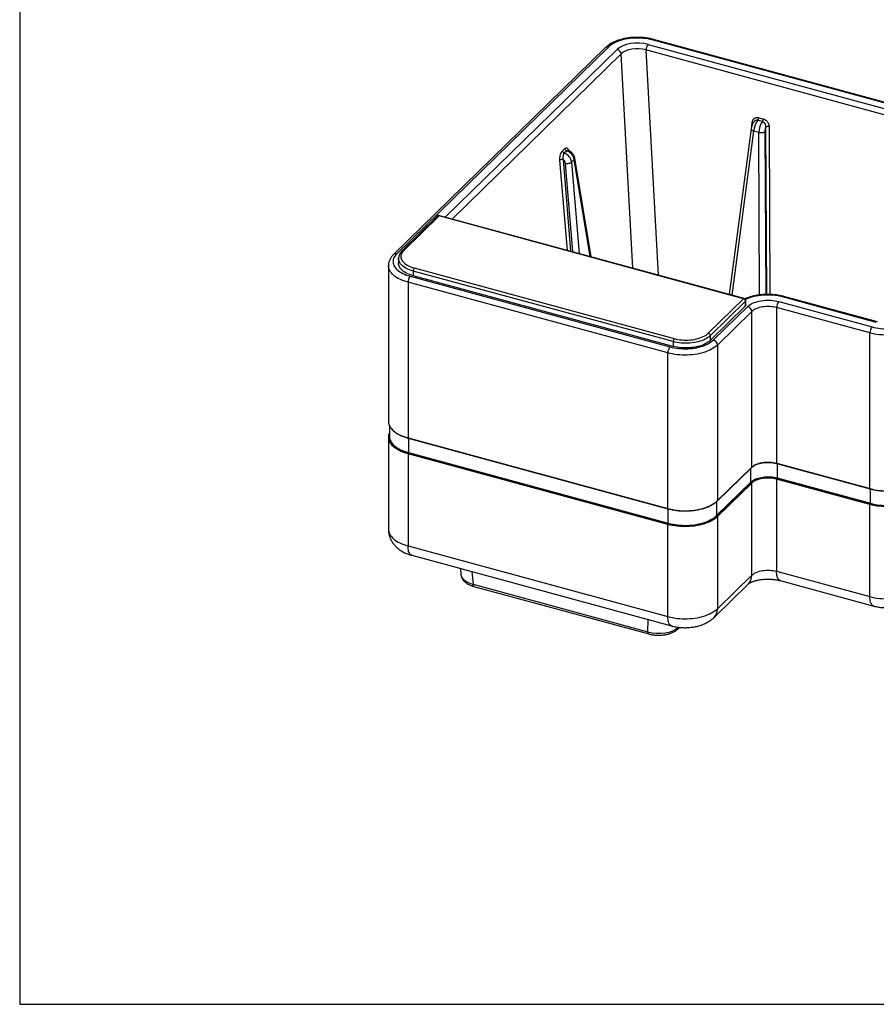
# Model space of a CAD drawing. Header units: millimetres. Extents: x 500 to 14350, y 500 to 12882.
# Tile 1 of 7: x 500 to 3327, y 500 to 3749. Entities that reach past the tile are written whole.
import ezdxf

# ---------------------------------------------------------------- set-up
doc = ezdxf.new("R2010")
doc.units = ezdxf.units.MM
doc.header["$LTSCALE"] = 50
doc.layers.add('FORMAT', color=7, linetype='Continuous')

msp = doc.modelspace()

# ---------------------------------------------------------------- linework, layer by layer
at = {"color": 7, "linetype": 'Continuous', "lineweight": 25}
for p, q in [((3914.317, 3321.969), (2587.69, 3682.518)), ((3918.291, 3323.603), (2591.664, 3684.152)), ((2433.807, 3657.555), (1733.764, 2974.292)), ((2444.39, 3659.7), (1744.347, 2976.436)), ((3891.296, 3289.4), (2566.759, 3649.38)), ((2573.778, 3667.635), (3898.314, 3307.655)), ((2951.154, 3412.914), (2935.94, 3417.049)), ((2939.169, 3425.883), (2954.384, 3421.748)), ((2914.2, 3389.2), (2841.581, 2842.919)), ((2939.056, 3377.355), (2922.201, 3381.936)), ((2291.257, 3316.156), (2299.286, 3323.992)), ((2305.406, 3316.647), (2297.377, 3308.811)), ((2330.319, 3287.688), (2321.426, 3279.007)), ((2385.724, 2966.811), (2331.968, 3292.19)), ((1878.939, 3100.677), (1762.265, 2986.8)), ((1884.23, 3101.75), (1767.556, 2987.872)), ((2889.251, 2828.607), (1884.23, 3101.75)), ((2891.238, 2829.424), (1886.217, 3102.567)), ((1750.349, 2961.348), (1750.349, 2945.763)), ((1716.937, 2937.956), (1716.937, 2424.305)), ((1802.367, 2929.883), (2659.984, 2696.801)), ((1788.651, 2902.632), (2646.268, 2669.549)), ((2656.449, 2686.856), (1798.831, 2919.938)), ((1798.831, 2919.938), (1798.831, 2904.354)), ((2656.449, 2671.271), (1798.831, 2904.354)), ((2639.197, 2649.66), (1781.58, 2882.743)), ((1781.58, 2882.743), (1781.58, 2369.092)), ((2772.577, 2714.729), (2889.251, 2828.607)), ((3327.182, 2750.212), (3017.777, 2834.302)), ((3331.156, 2751.846), (3021.751, 2835.935)), ((2895.951, 2820.292), (2779.277, 2706.415)), ((2895.951, 2804.707), (2779.277, 2690.83)), ((2789.568, 2692.368), (2902.706, 2802.794)), ((2895.951, 2804.707), (2895.951, 2820.292)), ((2896.827, 2806.528), (2896.827, 2822.113)), ((3306.199, 2715.44), (2997.992, 2799.204)), ((2997.992, 2799.204), (2997.992, 2285.553)), ((3005.064, 2819.093), (3313.27, 2735.329)), ((2916.107, 2786.165), (2802.968, 2675.738)), ((2916.107, 2272.514), (2916.107, 2786.165)), ((2779.277, 2706.415), (2779.277, 2690.83)), ((3306.199, 2201.789), (3306.199, 2715.44)), ((2656.449, 2686.856), (2656.449, 2671.271)), ((2802.968, 2675.738), (2802.968, 2162.087)), ((2639.197, 2136.009), (2639.197, 2649.66)), ((1720.27, 2409.537), (1720.27, 2374.303)), ((1720.27, 2386.351), (1720.153, 2386.097)), ((1716.937, 2371.706), (1716.937, 2067.801)), ((1781.58, 2369.092), (2639.197, 2136.009)), ((1781.889, 2368.32), (2639.507, 2135.237)), ((2639.197, 2083.411), (1781.58, 2316.493)), ((1781.58, 2316.493), (1781.58, 2012.588)), ((1782.287, 2318.482), (2639.904, 2085.399)), ((2640.046, 2085.537), (1782.428, 2318.62)), ((1783.135, 2320.608), (2640.753, 2087.526)), ((2997.992, 2285.553), (3306.199, 2201.789)), ((2998.302, 2284.781), (3306.508, 2201.017)), ((3307.754, 2200.71), (2999.548, 2284.474)), ((2999.548, 2284.474), (2999.548, 2237.07)), ((2802.687, 2161.367), (2915.825, 2271.794)), ((2802.968, 2162.087), (2916.107, 2272.514)), ((2800.02, 2112.887), (2913.159, 2223.314)), ((2914.499, 2221.651), (2801.36, 2111.224)), ((2801.628, 2111.151), (2914.767, 2221.578)), ((2916.107, 2219.915), (2802.968, 2109.488)), ((2916.107, 1916.01), (2916.107, 2219.915)), ((3306.199, 2149.19), (2997.992, 2232.954)), ((2997.992, 2232.954), (2997.992, 1929.049)), ((2998.7, 2234.943), (3306.906, 2151.179)), ((3307.047, 2151.317), (2998.841, 2235.081)), ((2999.548, 2237.07), (3307.754, 2153.306)), ((3307.754, 2153.306), (3307.754, 2200.71)), ((3306.199, 1845.285), (3306.199, 2149.19)), ((2640.753, 2087.526), (2640.753, 2134.93)), ((2639.197, 1779.506), (2639.197, 2083.411)), ((2802.968, 2109.488), (2802.968, 1805.584)), ((1781.58, 2012.588), (2639.197, 1779.506)), ((1793.969, 1981.71), (2651.587, 1748.628)), ((1954.373, 1938.116), (1956.016, 1918.486)), ((2997.992, 1929.049), (3306.199, 1845.285)), ((1996.285, 1885.964), (2573.366, 1729.125)), ((2791.699, 1776.78), (2904.838, 1887.206)), ((2802.968, 1805.584), (2916.107, 1916.01)), ((3010.382, 1898.171), (3318.588, 1814.407)), ((1999.373, 1878.914), (2576.454, 1722.076)), ((2672.784, 1738.875), (2677.843, 1743.813))]:
    msp.add_line(p, q, dxfattribs=at)
at = {"color": 8, "linetype": 'Continuous', "lineweight": 25}
for p, q in [((1904.673, 3097.551), (2472.184, 3651.458)), ((2566.759, 3649.38), (2607.174, 2906.626)), ((2485.484, 3636.439), (1927.113, 3091.452)), ((2523.964, 2929.241), (2485.484, 3636.439)), ((2922.201, 3381.936), (2850.235, 2840.567)), ((2915.914, 3397.077), (2917.783, 3411.133)), ((2959.442, 3379.895), (2962.066, 2842.658)), ((2965.736, 2842.753), (2963.04, 3394.793)), ((2973.233, 3396.063), (2975.936, 2842.628)), ((2941.675, 2841.092), (2939.056, 3377.355)), ((2307.701, 2988.016), (2283.046, 3286.162)), ((2293.223, 3288.135), (2318.279, 2985.141)), ((2383.22, 2967.492), (2330.319, 3287.688)), ((2325.202, 2983.26), (2301.071, 3275.06)), ((2321.426, 3279.007), (2346.358, 2977.51)), ((1783.135, 2367.981), (1783.135, 2320.608)), ((2913.159, 2223.314), (2913.159, 2269.191)), ((2800.02, 2158.958), (2800.02, 2112.887)), ((1992.793, 1927.674), (1996.285, 1885.964)), ((2573.366, 1729.125), (2574.445, 1769.593))]:
    msp.add_line(p, q, dxfattribs=at)
at = {"color": 7, "linetype": 'Continuous', "lineweight": 25, "flags": 128}
for points in [[(2587.69, 3682.518), (2580.872, 3684.214), (2573.837, 3685.655), (2566.62, 3686.833), (2559.258, 3687.744), (2551.789, 3688.381), (2544.25, 3688.743), (2536.681, 3688.826), (2529.119, 3688.632), (2521.604, 3688.16), (2514.173, 3687.413), (2506.864, 3686.395), (2499.715, 3685.111), (2492.763, 3683.567), (2486.041, 3681.772), (2479.586, 3679.735), (2473.429, 3677.466), (2467.602, 3674.976), (2462.135, 3672.278), (2457.055, 3669.387), (2452.389, 3666.316), (2448.16, 3663.082), (2444.39, 3659.7)], [(2939.056, 3377.355), (2941.795, 3376.935), (2944.697, 3376.731), (2947.651, 3376.75), (2950.545, 3376.993), (2953.269, 3377.45), (2955.72, 3378.104), (2957.804, 3378.93), (2959.442, 3379.895)], [(2301.071, 3275.06), (2303.798, 3274.79), (2306.689, 3274.756), (2309.635, 3274.962), (2312.523, 3275.399), (2315.245, 3276.05), (2317.695, 3276.891), (2319.782, 3277.889), (2321.426, 3279.007)], [(1744.347, 2976.436), (1741.055, 2972.925), (1738.257, 2969.302), (1735.969, 2965.584), (1734.201, 2961.793), (1732.963, 2957.946), (1732.261, 2954.063), (1732.099, 2950.165), (1732.477, 2946.27), (1733.393, 2942.4), (1734.844, 2938.572), (1736.82, 2934.808), (1739.313, 2931.126), (1742.31, 2927.545), (1745.795, 2924.084), (1749.751, 2920.759), (1754.157, 2917.588), (1758.991, 2914.587), (1764.229, 2911.771), (1769.843, 2909.155), (1775.805, 2906.751), (1782.085, 2904.573), (1788.651, 2902.632)], [(1767.556, 2987.872), (1764.597, 2984.669), (1762.16, 2981.351), (1760.264, 2977.941), (1758.922, 2974.462), (1758.142, 2970.937), (1757.929, 2967.392), (1758.286, 2963.849), (1759.21, 2960.334), (1760.694, 2956.87), (1762.728, 2953.481), (1765.299, 2950.19), (1768.389, 2947.02), (1771.976, 2943.991), (1776.037, 2941.126), (1780.543, 2938.444), (1785.464, 2935.962), (1790.766, 2933.698), (1796.413, 2931.667), (1802.367, 2929.883)], [(1798.831, 2904.354), (1792.654, 2906.196), (1786.776, 2908.282), (1781.234, 2910.599), (1776.062, 2913.133), (1771.292, 2915.868), (1766.954, 2918.787), (1763.073, 2921.873), (1759.675, 2925.106), (1756.78, 2928.466), (1754.405, 2931.933), (1752.566, 2935.486), (1751.274, 2939.101), (1750.536, 2942.758), (1750.349, 2945.763)], [(2902.706, 2802.794), (2906.043, 2805.732), (2909.864, 2808.51), (2914.14, 2811.105), (2918.84, 2813.498), (2923.926, 2815.672), (2929.361, 2817.609), (2935.103, 2819.294), (2941.108, 2820.715), (2947.331, 2821.862), (2953.724, 2822.724), (2960.239, 2823.297), (2966.826, 2823.574), (2973.435, 2823.555), (2980.016, 2823.24), (2986.518, 2822.63), (2992.892, 2821.731), (2999.089, 2820.549), (3005.064, 2819.093)], [(2997.992, 2799.204), (2992.602, 2800.499), (2986.992, 2801.515), (2981.215, 2802.244), (2975.327, 2802.677), (2969.385, 2802.811), (2963.446, 2802.645), (2957.568, 2802.179), (2951.806, 2801.419), (2946.217, 2800.372), (2940.854, 2799.047), (2935.769, 2797.458), (2931.011, 2795.621), (2926.625, 2793.551), (2922.655, 2791.271), (2919.137, 2788.801), (2916.107, 2786.165)], [(3469.97, 2741.518), (3465.86, 2737.818), (3461.269, 2734.271), (3456.219, 2730.894), (3450.733, 2727.702), (3444.836, 2724.71), (3438.558, 2721.933), (3431.926, 2719.383), (3424.971, 2717.071), (3417.727, 2715.01), (3410.226, 2713.208), (3402.504, 2711.674), (3394.596, 2710.415), (3386.541, 2709.437), (3378.374, 2708.744), (3370.135, 2708.34), (3361.861, 2708.226), (3353.591, 2708.403), (3345.365, 2708.871), (3337.219, 2709.627), (3329.193, 2710.667), (3321.323, 2711.987), (3313.646, 2713.58), (3306.199, 2715.44)], [(3313.27, 2735.329), (3320.088, 2733.633), (3327.123, 2732.193), (3334.34, 2731.014), (3341.702, 2730.104), (3349.171, 2729.466), (3356.71, 2729.104), (3364.279, 2729.021), (3371.841, 2729.215), (3379.356, 2729.688), (3386.787, 2730.434), (3394.095, 2731.453), (3401.244, 2732.737), (3408.197, 2734.28), (3414.918, 2736.075), (3421.374, 2738.112), (3427.531, 2740.382), (3433.358, 2742.871), (3438.825, 2745.569), (3443.905, 2748.46), (3448.571, 2751.531), (3452.8, 2754.766), (3456.57, 2758.147)], [(2779.277, 2706.415), (2775.701, 2703.233), (2771.65, 2700.206), (2767.151, 2697.352), (2762.231, 2694.688), (2756.921, 2692.231), (2751.253, 2689.997), (2745.261, 2687.998), (2738.984, 2686.248), (2732.459, 2684.757), (2725.728, 2683.534), (2718.831, 2682.586), (2711.81, 2681.921), (2704.71, 2681.541), (2697.575, 2681.449), (2690.447, 2681.646), (2683.371, 2682.131), (2676.39, 2682.899), (2669.549, 2683.948), (2662.888, 2685.269), (2656.449, 2686.856)], [(2659.984, 2696.801), (2666.203, 2695.276), (2672.646, 2694.022), (2679.267, 2693.045), (2686.022, 2692.354), (2692.866, 2691.952), (2699.75, 2691.842), (2706.628, 2692.026), (2713.453, 2692.502), (2720.179, 2693.266), (2726.759, 2694.314), (2733.149, 2695.638), (2739.304, 2697.229), (2745.184, 2699.077), (2750.747, 2701.169), (2755.956, 2703.489), (2760.775, 2706.024), (2765.171, 2708.755), (2769.114, 2711.663), (2772.577, 2714.729)], [(2802.968, 2675.738), (2798.858, 2672.038), (2794.267, 2668.492), (2789.217, 2665.114), (2783.731, 2661.922), (2777.835, 2658.931), (2771.556, 2656.153), (2764.924, 2653.603), (2757.969, 2651.292), (2750.725, 2649.231), (2743.224, 2647.429), (2735.502, 2645.895), (2727.595, 2644.635), (2719.539, 2643.657), (2711.372, 2642.964), (2703.133, 2642.56), (2694.859, 2642.447), (2686.59, 2642.624), (2678.363, 2643.092), (2670.218, 2643.847), (2662.191, 2644.888), (2654.321, 2646.207), (2646.645, 2647.801), (2639.197, 2649.66)], [(2646.268, 2669.549), (2653.086, 2667.854), (2660.122, 2666.413), (2667.339, 2665.235), (2674.7, 2664.324), (2682.17, 2663.687), (2689.708, 2663.325), (2697.277, 2663.241), (2704.839, 2663.436), (2712.354, 2663.908), (2719.785, 2664.655), (2727.094, 2665.673), (2734.243, 2666.957), (2741.196, 2668.501), (2747.917, 2670.295), (2754.372, 2672.333), (2760.529, 2674.602), (2766.356, 2677.092), (2771.823, 2679.789), (2776.903, 2682.681), (2781.569, 2685.752), (2785.798, 2688.986), (2789.568, 2692.368)], [(2779.277, 2690.83), (2775.701, 2687.648), (2771.65, 2684.621), (2767.151, 2681.767), (2762.231, 2679.103), (2756.921, 2676.646), (2751.253, 2674.412), (2745.261, 2672.413), (2738.984, 2670.663), (2732.459, 2669.172), (2725.728, 2667.949), (2718.831, 2667.002), (2711.81, 2666.336), (2704.71, 2665.956), (2697.575, 2665.864), (2690.447, 2666.061), (2683.371, 2666.546), (2676.39, 2667.314), (2669.549, 2668.363), (2662.888, 2669.685), (2656.449, 2671.271)], [(2916.107, 2272.514), (2919.137, 2275.15), (2922.655, 2277.62), (2926.625, 2279.9), (2931.011, 2281.969), (2935.769, 2283.807), (2940.854, 2285.396), (2946.217, 2286.721), (2951.806, 2287.768), (2957.568, 2288.528), (2963.446, 2288.994), (2969.385, 2289.16), (2975.327, 2289.026), (2981.215, 2288.593), (2986.992, 2287.864), (2992.602, 2286.848), (2997.992, 2285.553)], [(2913.159, 2223.314), (2916.153, 2225.935), (2919.605, 2228.404), (2923.484, 2230.697), (2927.757, 2232.797), (2932.388, 2234.684), (2937.338, 2236.344), (2942.563, 2237.761), (2948.021, 2238.924), (2953.663, 2239.822), (2959.442, 2240.449), (2965.309, 2240.798), (2971.214, 2240.867), (2977.105, 2240.655), (2982.934, 2240.164), (2988.649, 2239.398), (2994.203, 2238.364), (2999.548, 2237.07)], [(2998.841, 2235.081), (2993.623, 2236.344), (2988.2, 2237.354), (2982.62, 2238.102), (2976.93, 2238.581), (2971.178, 2238.788), (2965.413, 2238.721), (2959.686, 2238.38), (2954.043, 2237.768), (2948.535, 2236.891), (2943.207, 2235.756), (2938.105, 2234.372), (2933.272, 2232.752), (2928.751, 2230.909), (2924.579, 2228.859), (2920.792, 2226.62), (2917.422, 2224.21), (2914.499, 2221.651)], [(2914.767, 2221.578), (2917.873, 2224.279), (2921.478, 2226.811), (2925.548, 2229.149), (2930.044, 2231.27), (2934.921, 2233.154), (2940.133, 2234.782), (2945.63, 2236.14), (2951.359, 2237.213), (2957.264, 2237.992), (2963.29, 2238.47), (2969.377, 2238.64), (2975.468, 2238.503), (2981.503, 2238.059), (2987.424, 2237.312), (2993.175, 2236.27), (2998.7, 2234.943)], [(2997.992, 2232.954), (2992.602, 2234.249), (2986.992, 2235.265), (2981.215, 2235.994), (2975.327, 2236.427), (2969.385, 2236.561), (2963.446, 2236.395), (2957.568, 2235.929), (2951.806, 2235.169), (2946.217, 2234.122), (2940.854, 2232.797), (2935.769, 2231.208), (2931.011, 2229.371), (2926.625, 2227.301), (2922.655, 2225.021), (2919.137, 2222.551), (2916.107, 2219.915)], [(3306.199, 2201.789), (3313.646, 2199.929), (3321.323, 2198.336), (3329.193, 2197.016), (3337.219, 2195.976), (3345.365, 2195.22), (3353.591, 2194.752), (3361.861, 2194.575), (3370.135, 2194.689), (3378.374, 2195.093), (3386.541, 2195.786), (3394.596, 2196.764), (3402.504, 2198.023), (3410.226, 2199.557), (3417.727, 2201.359), (3424.971, 2203.42), (3431.926, 2205.732), (3438.558, 2208.282), (3444.836, 2211.059), (3450.733, 2214.051), (3456.219, 2217.243), (3461.269, 2220.62), (3465.86, 2224.167), (3469.97, 2227.867)], [(3307.754, 2153.306), (3314.997, 2151.497), (3322.463, 2149.948), (3330.116, 2148.664), (3337.922, 2147.653), (3345.843, 2146.918), (3353.844, 2146.463), (3361.886, 2146.29), (3369.932, 2146.401), (3377.945, 2146.794), (3385.887, 2147.468), (3393.721, 2148.419), (3401.411, 2149.644), (3408.921, 2151.135), (3416.215, 2152.888), (3423.261, 2154.893), (3430.024, 2157.14), (3436.474, 2159.62), (3442.58, 2162.321), (3448.314, 2165.231), (3453.649, 2168.335), (3458.56, 2171.619), (3463.025, 2175.068), (3467.022, 2178.667)], [(2639.197, 2136.009), (2646.645, 2134.15), (2654.321, 2132.556), (2662.191, 2131.237), (2670.218, 2130.196), (2678.363, 2129.441), (2686.59, 2128.973), (2694.859, 2128.796), (2703.133, 2128.909), (2711.372, 2129.313), (2719.539, 2130.006), (2727.595, 2130.984), (2735.502, 2132.244), (2743.224, 2133.778), (2750.725, 2135.58), (2757.969, 2137.641), (2764.924, 2139.952), (2771.556, 2142.502), (2777.835, 2145.28), (2783.731, 2148.271), (2789.217, 2151.463), (2794.267, 2154.841), (2798.858, 2158.387), (2802.968, 2162.087)], [(3469.97, 2175.268), (3465.86, 2171.568), (3461.269, 2168.021), (3456.219, 2164.644), (3450.733, 2161.452), (3444.836, 2158.46), (3438.558, 2155.683), (3431.926, 2153.133), (3424.971, 2150.822), (3417.727, 2148.76), (3410.226, 2146.958), (3402.504, 2145.424), (3394.596, 2144.165), (3386.541, 2143.187), (3378.374, 2142.494), (3370.135, 2142.09), (3361.861, 2141.976), (3353.591, 2142.154), (3345.365, 2142.621), (3337.219, 2143.377), (3329.193, 2144.417), (3321.323, 2145.737), (3313.646, 2147.33), (3306.199, 2149.19)], [(3306.906, 2151.179), (3314.26, 2149.343), (3321.841, 2147.769), (3329.613, 2146.466), (3337.539, 2145.438), (3345.582, 2144.692), (3353.706, 2144.23), (3361.872, 2144.055), (3370.043, 2144.167), (3378.179, 2144.567), (3386.243, 2145.251), (3394.198, 2146.217), (3402.007, 2147.46), (3409.633, 2148.975), (3417.04, 2150.754), (3424.194, 2152.79), (3431.061, 2155.072), (3437.61, 2157.591), (3443.811, 2160.333), (3449.633, 2163.288), (3455.05, 2166.44), (3460.037, 2169.775), (3464.571, 2173.277), (3468.63, 2176.931)], [(3468.362, 2177.004), (3464.313, 2173.359), (3459.791, 2169.866), (3454.817, 2166.539), (3449.413, 2163.395), (3443.605, 2160.448), (3437.421, 2157.713), (3430.888, 2155.201), (3424.038, 2152.924), (3416.902, 2150.894), (3409.514, 2149.119), (3401.908, 2147.608), (3394.119, 2146.367), (3386.184, 2145.404), (3378.14, 2144.721), (3370.024, 2144.323), (3361.875, 2144.211), (3353.729, 2144.386), (3345.626, 2144.847), (3337.603, 2145.591), (3329.696, 2146.616), (3321.945, 2147.916), (3314.383, 2149.485), (3307.047, 2151.317)], [(2640.753, 2087.526), (2647.996, 2085.718), (2655.461, 2084.168), (2663.115, 2082.885), (2670.92, 2081.873), (2678.842, 2081.138), (2686.842, 2080.683), (2694.884, 2080.511), (2702.93, 2080.621), (2710.943, 2081.014), (2718.885, 2081.688), (2726.719, 2082.64), (2734.409, 2083.864), (2741.919, 2085.356), (2749.214, 2087.108), (2756.259, 2089.113), (2763.022, 2091.361), (2769.472, 2093.841), (2775.578, 2096.542), (2781.312, 2099.451), (2786.647, 2102.555), (2791.558, 2105.84), (2796.023, 2109.289), (2800.02, 2112.887)], [(2802.968, 2109.488), (2798.858, 2105.789), (2794.267, 2102.242), (2789.217, 2098.864), (2783.731, 2095.673), (2777.835, 2092.681), (2771.556, 2089.904), (2764.924, 2087.353), (2757.969, 2085.042), (2750.725, 2082.981), (2743.224, 2081.179), (2735.502, 2079.645), (2727.595, 2078.386), (2719.539, 2077.407), (2711.372, 2076.714), (2703.133, 2076.31), (2694.859, 2076.197), (2686.59, 2076.374), (2678.363, 2076.842), (2670.218, 2077.597), (2662.191, 2078.638), (2654.321, 2079.958), (2646.645, 2081.551), (2639.197, 2083.411)], [(2639.904, 2085.399), (2647.259, 2083.563), (2654.839, 2081.99), (2662.611, 2080.686), (2670.537, 2079.659), (2678.581, 2078.913), (2686.705, 2078.451), (2694.871, 2078.276), (2703.041, 2078.388), (2711.177, 2078.787), (2719.242, 2079.471), (2727.197, 2080.437), (2735.005, 2081.681), (2742.631, 2083.196), (2750.038, 2084.975), (2757.192, 2087.011), (2764.06, 2089.293), (2770.609, 2091.811), (2776.809, 2094.554), (2782.631, 2097.508), (2788.049, 2100.66), (2793.036, 2103.995), (2797.569, 2107.498), (2801.628, 2111.151)], [(2801.36, 2111.224), (2797.312, 2107.58), (2792.79, 2104.086), (2787.815, 2100.76), (2782.411, 2097.616), (2776.604, 2094.669), (2770.419, 2091.933), (2763.887, 2089.421), (2757.036, 2087.145), (2749.901, 2085.114), (2742.512, 2083.339), (2734.906, 2081.828), (2727.117, 2080.588), (2719.182, 2079.624), (2711.138, 2078.942), (2703.023, 2078.544), (2694.873, 2078.432), (2686.728, 2078.607), (2678.624, 2079.067), (2670.601, 2079.812), (2662.695, 2080.836), (2654.943, 2082.136), (2647.382, 2083.706), (2640.046, 2085.537)], [(2916.107, 1916.01), (2919.137, 1918.646), (2922.655, 1921.116), (2926.625, 1923.397), (2931.011, 1925.466), (2935.769, 1927.304), (2940.854, 1928.892), (2946.217, 1930.217), (2951.806, 1931.264), (2957.568, 1932.024), (2963.446, 1932.49), (2969.385, 1932.656), (2975.327, 1932.522), (2981.215, 1932.089), (2986.992, 1931.361), (2992.602, 1930.344), (2997.992, 1929.049)], [(3306.199, 1845.285), (3313.646, 1843.426), (3321.323, 1841.832), (3329.193, 1840.512), (3337.219, 1839.472), (3345.365, 1838.716), (3353.591, 1838.249), (3361.861, 1838.071), (3370.135, 1838.185), (3378.374, 1838.589), (3386.541, 1839.282), (3394.596, 1840.26), (3402.504, 1841.519), (3410.226, 1843.054), (3417.727, 1844.855), (3424.971, 1846.917), (3431.926, 1849.228), (3438.558, 1851.778), (3444.836, 1854.556), (3450.733, 1857.547), (3456.219, 1860.739), (3461.269, 1864.116), (3465.86, 1867.663), (3469.97, 1871.363)], [(2639.197, 1779.506), (2646.645, 1777.646), (2654.321, 1776.053), (2662.191, 1774.733), (2670.218, 1773.693), (2678.363, 1772.937), (2686.59, 1772.469), (2694.859, 1772.292), (2703.133, 1772.406), (2711.372, 1772.81), (2719.539, 1773.503), (2727.595, 1774.481), (2735.502, 1775.74), (2743.224, 1777.274), (2750.725, 1779.076), (2757.969, 1781.137), (2764.924, 1783.449), (2771.556, 1785.999), (2777.835, 1788.776), (2783.731, 1791.768), (2789.217, 1794.96), (2794.267, 1798.337), (2798.858, 1801.884), (2802.968, 1805.584)]]:
    msp.add_lwpolyline(points, dxfattribs=at)
at = {"color": 8, "linetype": 'Continuous', "lineweight": 25, "flags": 128}
for points in [[(2914.2, 3389.2), (2914.264, 3388.051), (2914.866, 3386.69), (2916.013, 3385.349), (2917.663, 3384.078), (2919.752, 3382.925), (2922.201, 3381.936)], [(1798.831, 2919.938), (1792.654, 2921.78), (1786.776, 2923.867), (1781.234, 2926.184), (1776.062, 2928.718), (1771.292, 2931.453), (1766.954, 2934.372), (1763.073, 2937.458), (1759.675, 2940.691), (1756.78, 2944.051), (1754.405, 2947.518), (1752.566, 2951.071), (1751.274, 2954.686), (1750.536, 2958.343), (1750.349, 2961.287)], [(1781.58, 2882.743), (1774.396, 2884.859), (1767.509, 2887.224), (1760.952, 2889.825), (1754.754, 2892.651), (1748.946, 2895.687), (1743.553, 2898.921), (1738.602, 2902.337), (1734.114, 2905.919), (1730.112, 2909.65), (1726.613, 2913.513), (1723.635, 2917.49), (1721.19, 2921.563), (1719.291, 2925.712), (1717.945, 2929.918), (1717.161, 2934.162), (1716.937, 2937.917)], [(1719.891, 2410.605), (1721.19, 2407.912), (1723.635, 2403.839), (1726.613, 2399.862), (1730.112, 2395.999), (1734.114, 2392.268), (1738.602, 2388.686), (1743.553, 2385.27), (1748.946, 2382.036), (1754.754, 2379), (1760.952, 2376.174), (1767.509, 2373.573), (1774.396, 2371.208), (1781.58, 2369.092)], [(1720.27, 2383.709), (1719.692, 2381.856), (1718.795, 2377.672), (1718.455, 2373.466), (1718.673, 2369.258), (1719.448, 2365.067), (1720.776, 2360.914), (1722.652, 2356.817), (1725.066, 2352.795), (1728.008, 2348.867), (1731.462, 2345.053), (1735.415, 2341.368), (1739.846, 2337.831), (1744.736, 2334.458), (1750.061, 2331.264), (1755.797, 2328.266), (1761.917, 2325.476), (1768.392, 2322.907), (1775.193, 2320.572), (1782.287, 2318.482)], [(1782.428, 2318.62), (1775.352, 2320.705), (1768.569, 2323.034), (1762.11, 2325.596), (1756.005, 2328.379), (1750.284, 2331.37), (1744.972, 2334.555), (1740.095, 2337.92), (1735.675, 2341.448), (1731.733, 2345.123), (1728.286, 2348.929), (1725.352, 2352.846), (1722.944, 2356.858), (1721.074, 2360.944), (1719.748, 2365.087), (1718.975, 2369.267), (1718.758, 2373.465), (1719.097, 2377.66), (1719.992, 2381.833), (1720.27, 2382.77)], [(1781.58, 2316.493), (1774.396, 2318.61), (1767.509, 2320.974), (1760.952, 2323.575), (1754.754, 2326.401), (1748.946, 2329.437), (1743.553, 2332.671), (1738.602, 2336.087), (1734.114, 2339.669), (1730.112, 2343.4), (1726.613, 2347.263), (1723.635, 2351.24), (1721.19, 2355.313), (1719.83, 2358.146)], [(1722.848, 2361.676), (1724.406, 2358.361), (1726.784, 2354.401), (1729.681, 2350.533), (1733.083, 2346.776), (1736.975, 2343.147), (1741.339, 2339.664), (1746.155, 2336.342), (1751.399, 2333.197), (1757.048, 2330.244), (1763.075, 2327.496), (1769.452, 2324.967), (1776.149, 2322.667), (1783.135, 2320.608)], [(2999.548, 2284.474), (2999.534, 2284.714), (2999.494, 2284.918), (2999.429, 2285.079), (2999.341, 2285.19), (2999.238, 2285.246)], [(3315.943, 2198.688), (3314.997, 2198.901), (3307.754, 2200.71)], [(2648.941, 2132.909), (2647.996, 2133.122), (2640.753, 2134.93)], [(1716.937, 2067.801), (1717.161, 2064.007), (1717.945, 2059.763), (1719.291, 2055.557), (1721.19, 2051.408), (1723.635, 2047.336), (1726.613, 2043.358), (1730.112, 2039.495), (1734.114, 2035.764), (1738.602, 2032.182), (1743.553, 2028.766), (1748.946, 2025.533), (1754.754, 2022.496), (1760.952, 2019.67), (1767.509, 2017.069), (1774.396, 2014.705), (1781.58, 2012.588)], [(1793.969, 1981.71), (1791.921, 1982.523), (1789.864, 1983.94), (1788, 1985.898), (1786.346, 1988.379), (1784.919, 1991.359), (1783.733, 1994.809), (1782.797, 1998.696), (1782.123, 2002.983), (1781.716, 2007.629), (1781.58, 2012.588)], [(3010.382, 1898.171), (3008.333, 1898.985), (3006.277, 1900.401), (3004.413, 1902.359), (3002.759, 1904.84), (3001.332, 1907.82), (3000.145, 1911.27), (2999.21, 1915.158), (2998.536, 1919.445), (2998.129, 1924.09), (2997.992, 1929.049)], [(1999.373, 1878.914), (1998.479, 1879.364), (1997.599, 1880.361), (1996.925, 1881.831), (1996.481, 1883.721), (1996.285, 1885.964)], [(3318.59, 1814.407), (3316.54, 1815.221), (3314.483, 1816.637), (3312.619, 1818.595), (3310.966, 1821.076), (3309.539, 1824.056), (3308.352, 1827.506), (3307.417, 1831.394), (3306.742, 1835.681), (3306.335, 1840.326), (3306.199, 1845.285)], [(2651.588, 1748.627), (2649.538, 1749.441), (2647.481, 1750.858), (2645.617, 1752.816), (2643.964, 1755.297), (2642.537, 1758.277), (2641.35, 1761.727), (2640.415, 1765.614), (2639.741, 1769.901), (2639.333, 1774.547), (2639.197, 1779.506)], [(2576.453, 1722.076), (2575.56, 1722.526), (2574.68, 1723.522), (2574.006, 1724.992), (2573.563, 1726.882), (2573.366, 1729.125)]]:
    msp.add_lwpolyline(points, dxfattribs=at)
at = {"color": 8, "linetype": 'Continuous', "lineweight": 25}
for centre, radius, start, end in [((2591.004, 3680.108), 4.098, 80.73183, 143.967528), ((2440.965, 3649.415), 10.84, 71.583829, 131.326193), ((2915.68, 3403.739), 7.687, 44.035928, 74.126181), ((2326.502, 3291.639), 5.494, 314.020019, 5.755567), ((1882.501, 3096.692), 5.345, 71.12277, 131.787252), ((1885.887, 3100.544), 2.049, 80.73183, 143.967528), ((1740.922, 2966.15), 10.841, 71.58509, 131.29775), ((1765.844, 2982.729), 5.421, 71.584893, 131.302179), ((2890.908, 2827.401), 2.049, 80.73183, 143.967528), ((3021.13, 2831.797), 4.185, 81.462953, 143.236405), ((2894.313, 2822.201), 2.516, 310.640636, 357.997465), ((1782.34, 2368.949), 0.774, 169.35156, 234.374417), ((2969.652, 2170.021), 118.293, 75.361084, 102.757502), ((2998.753, 2285.41), 0.774, 169.35156, 234.374417), ((2915.129, 2272.481), 0.978, 315.354471, 1.911286), ((3306.959, 2201.646), 0.774, 169.350977, 234.377113), ((2801.991, 2162.055), 0.978, 315.319202, 1.912301), ((2639.958, 2135.866), 0.774, 169.350977, 234.377113), ((2876.269, 1914.99), 39.851, 315.798404, 1.467353), ((2763.145, 1804.561), 39.837, 315.645789, 1.47091), ((2666.158, 1745.527), 9.389, 314.87697, 350.931742)]:
    msp.add_arc(centre, radius, start, end, dxfattribs=at)
at = {"color": 7, "linetype": 'Continuous', "lineweight": 25}
for centre, radius, start, end in [((2467.001, 3633.47), 18.72, 9.124483, 73.928416), ((2597.373, 3648.087), 30.641, 140.358702, 177.580781), ((2923.275, 3426.686), 15.914, 322.729667, 357.107797), ((2938.49, 3422.551), 15.914, 322.729667, 357.107797), ((2969.853, 3381.651), 14.803, 76.801437, 117.40489), ((2300.521, 3317.653), 9.384, 189.177032, 250.42597), ((2308.55, 3325.489), 9.384, 189.177032, 250.42597), ((2290.729, 3273.767), 14.583, 80.153766, 121.794212), ((1884.23, 3095.256), 7.576, 74.795487, 134.305034), ((1814.323, 2920.031), 15.492, 140.512944, 180.343437), ((1812.564, 2882.928), 30.985, 140.512944, 180.343437), ((2886.766, 2819.748), 9.201, 3.391562, 74.33381), ((2889.251, 2822.113), 7.576, 0, 74.795487), ((2894.313, 2806.616), 2.516, 310.640636, 357.997465), ((2897.737, 2785.076), 18.402, 3.391562, 74.33381), ((3028.977, 2799.39), 30.985, 140.512944, 180.343437), ((3337.183, 2715.626), 30.985, 140.512944, 180.343437), ((2770.093, 2705.87), 9.201, 3.391562, 74.33381), ((2670.181, 2649.846), 30.985, 140.512944, 180.343437), ((2671.941, 2686.949), 15.492, 140.512944, 180.343437), ((2784.599, 2674.65), 18.402, 3.391562, 74.33381), ((1751.237, 2424.534), 34.301, 180.382582, 203.958624), ((1750.464, 2371.711), 33.503, 155.396226, 203.884323), ((1753.487, 2374.508), 33.218, 180.352628, 202.724088), ((1784.678, 2316.511), 3.098, 140.512944, 180.343437), ((1780.037, 2320.59), 3.098, 320.512944, 0.343437), ((2914.996, 2223.422), 1.84, 183.391562, 254.33381), ((2914.27, 2219.806), 1.84, 3.391562, 74.33381), ((3001.091, 2232.972), 3.098, 140.512944, 180.343437), ((2996.45, 2237.051), 3.098, 320.512944, 0.343437), ((3309.297, 2149.209), 3.098, 140.512944, 180.343437), ((3304.656, 2153.287), 3.098, 320.512944, 0.343437), ((2801.857, 2112.996), 1.84, 183.391562, 254.33381), ((2642.296, 2083.429), 3.098, 140.512944, 180.343437), ((2637.654, 2087.508), 3.098, 320.512944, 0.343437), ((2801.132, 2109.38), 1.84, 3.391562, 74.33381)]:
    msp.add_arc(centre, radius, start, end, dxfattribs=at)
for centre, major_axis, ratio, start_param, end_param in [((2539.159, 3632.595), (75.857, -0.455), 0.52135992, 1.10001877, 2.65596241), ((2539.159, 3619.608), (60.719, -1.554), 0.55913471, 1.11328342, 2.66922706), ((2936.124, 3392.502), (8.854, 28.994), 0.38171459, 0.68778532, 2.05722373), ((2953.207, 3387.859), (7.008, 29.495), 0.41768799, 0.66252869, 2.0319671), ((2966.575, 3385.132), (3.016, 14.875), 0.43454437, 0.95510562, 2.0169661), ((2303.779, 3291.811), (21.831, -21.026), 0.739767, 0.75968999, 2.12912839), ((2287.711, 3277.034), (-9.747, 11.621), 0.79243661, 3.9838678, 5.04572828), ((2294.764, 3283.013), (-20.396, 22.421), 0.77572046, 3.95140062, 5.32083903)]:
    msp.add_ellipse(centre, major_axis=major_axis, ratio=ratio, start_param=start_param, end_param=end_param, dxfattribs=at)
at = {"color": 8, "linetype": 'Continuous', "lineweight": 25}
for centre, major_axis, ratio, start_param, end_param in [((2969.311, 2785.246), (106.199, -0.637), 0.52135992, 1.10001877, 2.33623309), ((2031.817, 1921.14), (75.868, 1.303), 0.51795828, 3.17599089, 4.21610843), ((2608.604, 1764.382), (75.768, -0.444), 0.52782733, 4.2317654, 5.7656997)]:
    msp.add_ellipse(centre, major_axis=major_axis, ratio=ratio, start_param=start_param, end_param=end_param, dxfattribs=at)
at = {"color": 7, "linetype": 'Continuous', "lineweight": 25}
for points, knots in [([(2591.664, 3684.152), (2590.448, 3684.474), (2586.939, 3685.403), (2580.988, 3686.75), (2573.782, 3688.108), (2566.445, 3689.208), (2559.008, 3690.052), (2551.496, 3690.638), (2543.937, 3690.965), (2536.358, 3691.032), (2528.787, 3690.839), (2521.251, 3690.387), (2513.777, 3689.677), (2506.392, 3688.71), (2499.123, 3687.489), (2491.996, 3686.013), (2485.035, 3684.287), (2478.265, 3682.312), (2471.712, 3680.09), (2465.398, 3677.624), (2459.348, 3674.914), (2453.586, 3671.963), (2448.138, 3668.773), (2443.032, 3665.347), (2438.407, 3661.774), (2435.422, 3659.122), (2433.974, 3657.718), (2433.807, 3657.555)], [0, 0, 0, 0, 0.022422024, 0.064714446, 0.106912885, 0.149028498, 0.191077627, 0.233076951, 0.275043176, 0.316992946, 0.358942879, 0.400905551, 0.442896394, 0.484932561, 0.52703158, 0.569211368, 0.611490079, 0.653885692, 0.696415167, 0.739092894, 0.781928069, 0.824920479, 0.868054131, 0.911288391, 0.954522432, 0.994740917, 1, 1, 1, 1]), ([(2924.023, 3413.344), (2923.32, 3412.411), (2921.909, 3410.534), (2920.084, 3407.397), (2918.467, 3404.112), (2917.092, 3400.744), (2915.939, 3397.32), (2915.014, 3393.849), (2914.474, 3391.136), (2914.256, 3389.593), (2914.2, 3389.2)], [0, 0, 0, 0, 0.14148576, 0.28448702, 0.4220472, 0.55549369, 0.68723992, 0.81950753, 0.95395225, 1, 1, 1, 1]), ([(2917.783, 3411.133), (2917.869, 3411.787), (2917.98, 3412.431), (2918.254, 3413.699), (2918.417, 3414.322), (2918.983, 3416.137), (2919.463, 3417.282), (2920.347, 3418.895), (2920.67, 3419.417), (2921.369, 3420.418), (2921.742, 3420.892), (2922.928, 3422.237), (2923.81, 3423.033), (2925.274, 3424.068), (2925.787, 3424.387), (2926.844, 3424.96), (2927.389, 3425.215), (2928.514, 3425.662), (2929.095, 3425.855), (2930.281, 3426.174), (2930.883, 3426.299), (2932.715, 3426.575), (2933.971, 3426.627), (2935.91, 3426.501), (2936.562, 3426.424), (2937.864, 3426.204), (2938.516, 3426.061), (2939.169, 3425.883)], [0, 0, 0, 0, 0.0625, 0.0625, 0.125, 0.125, 0.25, 0.25, 0.3125, 0.3125, 0.375, 0.375, 0.5, 0.5, 0.5625, 0.5625, 0.625, 0.625, 0.6875, 0.6875, 0.75, 0.75, 0.875, 0.875, 0.9375, 0.9375, 1, 1, 1, 1]), ([(2963.04, 3394.793), (2963.124, 3395.768), (2963.141, 3396.748), (2963.01, 3398.706), (2962.863, 3399.671), (2962.519, 3401.101), (2962.383, 3401.574), (2962.068, 3402.515), (2961.888, 3402.984), (2961.291, 3404.36), (2960.817, 3405.237), (2959.993, 3406.493), (2959.697, 3406.904), (2959.078, 3407.69), (2958.755, 3408.067), (2957.741, 3409.149), (2957.01, 3409.807), (2955.435, 3410.989), (2954.617, 3411.493), (2953.349, 3412.123), (2952.919, 3412.312), (2952.045, 3412.647), (2951.6, 3412.793), (2951.154, 3412.914)], [0, 0, 0, 0, 0.125, 0.125, 0.25, 0.25, 0.3125, 0.3125, 0.375, 0.375, 0.5, 0.5, 0.5625, 0.5625, 0.625, 0.625, 0.75, 0.75, 0.875, 0.875, 0.9375, 0.9375, 1, 1, 1, 1]), ([(2954.384, 3421.748), (2955.037, 3421.571), (2955.689, 3421.36), (2956.974, 3420.876), (2957.607, 3420.604), (2959.477, 3419.7), (2960.687, 3418.981), (2962.445, 3417.72), (2963.015, 3417.274), (2964.114, 3416.339), (2965.176, 3415.358), (2966.163, 3414.289), (2967.113, 3413.175), (2967.57, 3412.592), (2968.862, 3410.807), (2969.62, 3409.563), (2970.608, 3407.615), (2970.914, 3406.949), (2971.464, 3405.613), (2971.71, 3404.941), (2972.364, 3402.916), (2972.688, 3401.552), (2973.013, 3399.486), (2973.094, 3398.795), (2973.202, 3397.424), (2973.229, 3396.742), (2973.233, 3396.063)], [0, 0, 0, 0, 0.0625, 0.0625, 0.125, 0.125, 0.25, 0.25, 0.3125, 0.3125, 0.375, 0.4375, 0.4375, 0.5, 0.5, 0.625, 0.625, 0.6875, 0.6875, 0.75, 0.75, 0.875, 0.875, 0.9375, 0.9375, 1, 1, 1, 1]), ([(2283.046, 3286.162), (2282.99, 3286.832), (2282.948, 3287.511), (2282.892, 3288.892), (2282.878, 3289.592), (2282.882, 3291.7), (2282.945, 3293.124), (2283.134, 3295.29), (2283.214, 3296.02), (2283.405, 3297.478), (2283.515, 3298.201), (2283.892, 3300.352), (2284.203, 3301.761), (2284.761, 3303.838), (2284.963, 3304.526), (2285.392, 3305.864), (2285.62, 3306.517), (2286.1, 3307.791), (2286.355, 3308.414), (2286.885, 3309.617), (2287.159, 3310.193), (2288.01, 3311.851), (2288.615, 3312.861), (2289.577, 3314.229), (2289.907, 3314.659), (2290.574, 3315.453), (2290.913, 3315.82), (2291.257, 3316.156)], [0, 0, 0, 0, 0.0625, 0.0625, 0.125, 0.125, 0.25, 0.25, 0.3125, 0.3125, 0.375, 0.375, 0.5, 0.5, 0.5625, 0.5625, 0.625, 0.625, 0.6875, 0.6875, 0.75, 0.75, 0.875, 0.875, 0.9375, 0.9375, 1, 1, 1, 1]), ([(2310.079, 3318.06), (2309.959, 3318.094), (2309.642, 3318.185), (2309.445, 3318.385), (2309.489, 3318.336), (2309.497, 3318.327)], [0, 0, 0, 0, 0.333250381, 0.883927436, 1, 1, 1, 1]), ([(2331.968, 3292.19), (2331.806, 3293.03), (2331.418, 3295.045), (2330.387, 3298.175), (2328.859, 3301.536), (2326.922, 3304.764), (2324.608, 3307.811), (2321.951, 3310.621), (2318.991, 3313.152), (2315.76, 3315.341), (2312.767, 3316.973), (2310.817, 3317.708), (2310.073, 3317.988)], [0, 0, 0, 0, 0.07433941, 0.17824326, 0.28321708, 0.38954209, 0.49680754, 0.60471397, 0.71320107, 0.82235169, 0.93224193, 1, 1, 1, 1]), ([(2297.377, 3308.811), (2297.143, 3308.581), (2296.913, 3308.329), (2296.462, 3307.783), (2296.24, 3307.487), (2295.598, 3306.544), (2295.199, 3305.846), (2294.464, 3304.314), (2294.124, 3303.473), (2293.681, 3302.149), (2293.544, 3301.697), (2293.292, 3300.769), (2293.176, 3300.294), (2292.869, 3298.86), (2292.715, 3297.888), (2292.51, 3295.908), (2292.461, 3294.895), (2292.479, 3292.914), (2292.545, 3291.937), (2292.734, 3290.491), (2292.812, 3290.011), (2292.996, 3289.064), (2293.103, 3288.597), (2293.223, 3288.135)], [0, 0, 0, 0, 0.0625, 0.0625, 0.125, 0.125, 0.25, 0.25, 0.375, 0.375, 0.4375, 0.4375, 0.5, 0.5, 0.625, 0.625, 0.75, 0.75, 0.875, 0.875, 0.9375, 0.9375, 1, 1, 1, 1]), ([(1733.764, 2974.292), (1733.037, 2973.564), (1730.991, 2971.514), (1727.962, 2967.984), (1724.846, 2963.668), (1722.238, 2959.223), (1720.148, 2954.692), (1718.57, 2950.108), (1717.526, 2945.5), (1716.98, 2941.424), (1716.988, 2938.893), (1716.992, 2937.903)], [0, 0, 0, 0, 0.071066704, 0.20010661, 0.327597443, 0.452560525, 0.574726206, 0.694132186, 0.811095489, 0.926141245, 1, 1, 1, 1]), ([(1762.265, 2986.8), (1761.672, 2986.205), (1759.982, 2984.505), (1757.527, 2981.567), (1755.072, 2977.958), (1753.121, 2974.24), (1751.669, 2970.455), (1750.758, 2966.639), (1750.337, 2963.567), (1750.391, 2961.783), (1750.407, 2961.272)], [0, 0, 0, 0, 0.08079569, 0.23051347, 0.37879323, 0.52454225, 0.66735841, 0.80729323, 0.9448632, 1, 1, 1, 1]), ([(3021.751, 2835.935), (3020.532, 2836.258), (3017.016, 2837.189), (3011.058, 2838.539), (3003.849, 2839.899), (2996.518, 2841), (2989.094, 2841.843), (2981.603, 2842.427), (2974.072, 2842.752), (2966.527, 2842.817), (2958.995, 2842.622), (2951.501, 2842.167), (2944.074, 2841.455), (2936.739, 2840.485), (2929.521, 2839.26), (2922.445, 2837.782), (2915.537, 2836.051), (2908.815, 2834.075), (2902.325, 2831.837), (2897.259, 2829.888), (2894.471, 2828.605), (2893.662, 2828.232)], [0, 0, 0, 0, 0.02983874, 0.08604726, 0.14206577, 0.19791067, 0.25360681, 0.30918061, 0.36465958, 0.42007213, 0.47544748, 0.53081565, 0.58620263, 0.64163449, 0.69714336, 0.75276192, 0.80852295, 0.86445863, 0.92059914, 0.97697032, 1, 1, 1, 1]), ([(1720.016, 2410.175), (1720.112, 2409.929), (1720.715, 2408.378), (1722.278, 2405.582), (1724.724, 2401.809), (1727.662, 2398.13), (1731.03, 2394.553), (1734.828, 2391.096), (1739.036, 2387.773), (1743.637, 2384.597), (1748.612, 2381.581), (1753.94, 2378.737), (1759.599, 2376.075), (1765.566, 2373.605), (1771.82, 2371.339), (1777.297, 2369.598), (1780.712, 2368.647), (1781.889, 2368.32)], [0, 0, 0, 0, 0.0136324, 0.08585199, 0.15831413, 0.23099778, 0.30385948, 0.37684885, 0.44991933, 0.52303346, 0.59616392, 0.66928812, 0.74239662, 0.81548459, 0.88855024, 0.96159368, 1, 1, 1, 1]), ([(2915.825, 2271.794), (2916.263, 2272.207), (2917.536, 2273.408), (2919.963, 2275.321), (2923.22, 2277.47), (2926.851, 2279.471), (2930.82, 2281.306), (2935.099, 2282.96), (2939.654, 2284.417), (2944.45, 2285.666), (2949.448, 2286.695), (2954.609, 2287.496), (2959.891, 2288.06), (2965.252, 2288.383), (2970.649, 2288.463), (2976.039, 2288.298), (2981.379, 2287.89), (2986.626, 2287.243), (2991.735, 2286.36), (2995.604, 2285.498), (2997.749, 2284.928), (2998.302, 2284.781)], [0, 0, 0, 0, 0.02924679, 0.08506098, 0.14085402, 0.19663805, 0.25244456, 0.30829291, 0.36418876, 0.42013039, 0.47611245, 0.53212793, 0.58816926, 0.64422881, 0.70029907, 0.75637261, 0.81244041, 0.86849419, 0.92452625, 0.98052861, 1, 1, 1, 1]), ([(3306.508, 2201.017), (3307.698, 2200.701), (3311.148, 2199.786), (3317.021, 2198.442), (3324.162, 2197.066), (3331.458, 2195.928), (3338.876, 2195.029), (3346.388, 2194.373), (3353.964, 2193.963), (3361.574, 2193.8), (3369.189, 2193.885), (3376.779, 2194.218), (3384.313, 2194.797), (3391.763, 2195.62), (3399.099, 2196.683), (3406.293, 2197.984), (3413.316, 2199.517), (3420.141, 2201.276), (3426.741, 2203.256), (3433.091, 2205.447), (3439.164, 2207.844), (3444.939, 2210.436), (3450.391, 2213.215), (3455.498, 2216.17), (3460.243, 2219.29), (3464.599, 2222.567), (3467.677, 2225.214), (3469.292, 2226.766), (3469.688, 2227.147)], [0, 0, 0, 0, 0.02117227, 0.06139542, 0.10161445, 0.14182585, 0.18203103, 0.22223143, 0.26242846, 0.3026235, 0.34281796, 0.38301304, 0.42320983, 0.46340973, 0.50361418, 0.54382463, 0.58404259, 0.62426958, 0.66450712, 0.70475668, 0.74501961, 0.78529692, 0.82558914, 0.86589586, 0.90621524, 0.9465432, 0.98687013, 1, 1, 1, 1]), ([(2639.507, 2135.237), (2640.697, 2134.922), (2644.147, 2134.007), (2650.019, 2132.663), (2657.161, 2131.286), (2664.457, 2130.148), (2671.875, 2129.249), (2679.386, 2128.593), (2686.962, 2128.183), (2694.573, 2128.021), (2702.188, 2128.106), (2709.777, 2128.438), (2717.312, 2129.017), (2724.762, 2129.84), (2732.098, 2130.904), (2739.292, 2132.205), (2746.315, 2133.738), (2753.14, 2135.497), (2759.74, 2137.476), (2766.089, 2139.668), (2772.163, 2142.064), (2777.937, 2144.656), (2783.389, 2147.435), (2788.497, 2150.39), (2793.241, 2153.511), (2797.598, 2156.787), (2800.676, 2159.434), (2802.29, 2160.986), (2802.687, 2161.367)], [0, 0, 0, 0, 0.02117227, 0.06139542, 0.10161445, 0.14182585, 0.18203103, 0.22223143, 0.26242846, 0.3026235, 0.34281796, 0.38301304, 0.42320983, 0.46340973, 0.50361418, 0.54382463, 0.58404259, 0.62426958, 0.66450712, 0.70475668, 0.74501961, 0.78529692, 0.82558914, 0.86589586, 0.90621524, 0.9465432, 0.98687013, 1, 1, 1, 1]), ([(1716.995, 2067.797), (1716.98, 2066.975), (1716.931, 2064.138), (1717.348, 2059.304), (1718.224, 2053.354), (1719.582, 2047.516), (1721.371, 2041.815), (1723.586, 2036.268), (1726.212, 2030.894), (1729.236, 2025.706), (1732.65, 2020.714), (1736.447, 2015.928), (1740.623, 2011.353), (1745.181, 2006.996), (1750.122, 2002.862), (1755.45, 1998.962), (1761.165, 1995.308), (1767.257, 1991.919), (1773.7, 1988.817), (1780.457, 1986.032), (1787.221, 1983.639), (1791.801, 1982.33), (1793.969, 1981.71)], [0, 0, 0, 0, 0.01967945, 0.06790839, 0.11588821, 0.16371515, 0.21149274, 0.25933173, 0.30735274, 0.35568875, 0.40448704, 0.45390975, 0.50413182, 0.55533427, 0.60768981, 0.66133812, 0.71634958, 0.77268347, 0.8301582, 0.88845967, 0.9471979, 1, 1, 1, 1]), ([(1956.037, 1918.456), (1956.04, 1918.348), (1956.08, 1916.958), (1956.602, 1914.313), (1957.621, 1910.584), (1959.132, 1906.968), (1961.066, 1903.467), (1963.438, 1900.091), (1966.249, 1896.846), (1969.502, 1893.747), (1973.19, 1890.816), (1977.292, 1888.079), (1981.772, 1885.564), (1986.58, 1883.293), (1991.67, 1881.285), (1995.977, 1879.863), (1998.59, 1879.133), (1999.373, 1878.914)], [0, 0, 0, 0, 0.005543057, 0.071748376, 0.138031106, 0.205024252, 0.273326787, 0.343465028, 0.415823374, 0.490550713, 0.567481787, 0.646143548, 0.725887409, 0.80608384, 0.886166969, 0.965930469, 1, 1, 1, 1]), ([(2904.838, 1887.206), (2904.895, 1887.261), (2905.045, 1887.405), (2905.597, 1887.882), (2906.605, 1888.647), (2908.026, 1889.606), (2909.867, 1890.713), (2912.134, 1891.928), (2914.828, 1893.214), (2917.945, 1894.535), (2921.473, 1895.857), (2925.392, 1897.147), (2929.68, 1898.375), (2934.305, 1899.512), (2939.233, 1900.534), (2944.425, 1901.42), (2949.84, 1902.15), (2955.431, 1902.709), (2961.152, 1903.088), (2966.954, 1903.276), (2972.789, 1903.271), (2978.605, 1903.071), (2984.35, 1902.679), (2989.974, 1902.103), (2995.431, 1901.353), (3000.666, 1900.441), (3005.693, 1899.389), (3008.815, 1898.578), (3010.382, 1898.171)], [0, 0, 0, 0, 0.02163613, 0.05651636, 0.09120687, 0.12603045, 0.16115892, 0.19676115, 0.23295032, 0.2697928, 0.30731619, 0.34551698, 0.38436749, 0.42382209, 0.4638224, 0.50430139, 0.54518662, 0.58640248, 0.6278718, 0.6695168, 0.71125966, 0.75302206, 0.79470167, 0.83622173, 0.87750636, 0.91848107, 0.95907369, 1, 1, 1, 1]), ([(3318.588, 1814.407), (3319.981, 1814.041), (3323.796, 1813.04), (3330.138, 1811.681), (3337.613, 1810.42), (3345.141, 1809.5), (3352.704, 1808.908), (3360.287, 1808.641), (3367.875, 1808.697), (3375.455, 1809.076), (3383.013, 1809.782), (3390.537, 1810.821), (3398.016, 1812.202), (3405.435, 1813.939), (3412.778, 1816.05), (3420.018, 1818.551), (3427.117, 1821.462), (3434.018, 1824.789), (3440.416, 1828.397), (3446.262, 1832.208), (3451.531, 1836.146), (3455.636, 1839.628), (3457.942, 1841.833), (3458.701, 1842.559)], [0, 0, 0, 0, 0.02897976, 0.0793712, 0.12934433, 0.17901236, 0.22844389, 0.27773542, 0.32699912, 0.37634887, 0.42587635, 0.47570913, 0.52597231, 0.57678042, 0.62822257, 0.68033747, 0.73307712, 0.78626647, 0.83945465, 0.88665459, 0.93281151, 0.97788611, 1, 1, 1, 1]), ([(2651.587, 1748.628), (2652.98, 1748.262), (2656.794, 1747.26), (2663.137, 1745.901), (2670.612, 1744.641), (2678.14, 1743.721), (2685.703, 1743.129), (2693.285, 1742.862), (2700.873, 1742.918), (2708.453, 1743.297), (2716.012, 1744.003), (2723.536, 1745.041), (2731.014, 1746.422), (2738.434, 1748.16), (2745.776, 1750.27), (2753.016, 1752.772), (2760.116, 1755.682), (2767.016, 1759.01), (2773.415, 1762.618), (2779.261, 1766.429), (2784.529, 1770.366), (2788.634, 1773.849), (2790.94, 1776.054), (2791.699, 1776.78)], [0, 0, 0, 0, 0.02897976, 0.0793712, 0.12934433, 0.17901236, 0.22844389, 0.27773542, 0.32699912, 0.37634887, 0.42587635, 0.47570913, 0.52597231, 0.57678042, 0.62822257, 0.68033747, 0.73307712, 0.78626647, 0.83945465, 0.88665459, 0.93281151, 0.97788611, 1, 1, 1, 1]), ([(2576.454, 1722.076), (2577.433, 1721.819), (2580.245, 1721.081), (2585.028, 1720.064), (2590.816, 1719.115), (2596.699, 1718.438), (2602.644, 1718.031), (2608.619, 1717.893), (2614.592, 1718.024), (2620.53, 1718.424), (2626.403, 1719.092), (2632.178, 1720.028), (2637.826, 1721.232), (2643.319, 1722.706), (2648.627, 1724.45), (2653.722, 1726.468), (2658.571, 1728.764), (2663.143, 1731.343), (2667.386, 1734.209), (2670.556, 1736.76), (2672.263, 1738.381), (2672.784, 1738.875)], [0, 0, 0, 0, 0.02960424, 0.08499478, 0.14013082, 0.19506279, 0.24984969, 0.30455295, 0.35923509, 0.41395205, 0.46875514, 0.52371093, 0.5788879, 0.63435544, 0.69018043, 0.74641927, 0.80310176, 0.86020178, 0.91759152, 0.97485724, 1, 1, 1, 1])]:
    msp.add_open_spline(points, degree=3, knots=knots, dxfattribs=at)
at = {"color": 8, "linetype": 'Continuous', "lineweight": 25}
for points, knots in [([(2935.94, 3417.049), (2935.157, 3417.218), (2932.893, 3417.704), (2929.68, 3417.295), (2926.38, 3415.869), (2924.931, 3414.19), (2924.126, 3413.258)], [0, 0, 0, 0, 0.17212325, 0.49788257, 0.72128239, 1, 1, 1, 1]), ([(2299.286, 3323.992), (2299.512, 3324.204), (2300.329, 3324.967), (2301.774, 3325.912), (2303.586, 3326.514), (2305.344, 3326.463), (2307.414, 3325.627), (2309.278, 3323.697), (2310.739, 3320.735), (2311.473, 3318.724), (2311.73, 3317.469), (2311.761, 3317.317)], [0, 0, 0, 0, 0.04536307, 0.16396965, 0.28257886, 0.40113849, 0.51970579, 0.72809602, 0.85524694, 0.98245717, 1, 1, 1, 1]), ([(2310.026, 3317.865), (2309.463, 3318.063), (2308.112, 3318.537), (2306.497, 3317.655), (2305.557, 3316.787), (2305.406, 3316.647)], [0, 0, 0, 0, 0.37520978, 0.899454, 1, 1, 1, 1])]:
    msp.add_open_spline(points, degree=3, knots=knots, dxfattribs=at)
at = {"layer": 'FORMAT', "color": 7}
for p, q in [((500, 10000), (500, 500)), ((500, 500), (14350, 500))]:
    msp.add_line(p, q, dxfattribs=at)

doc.saveas('drawing.dxf')
